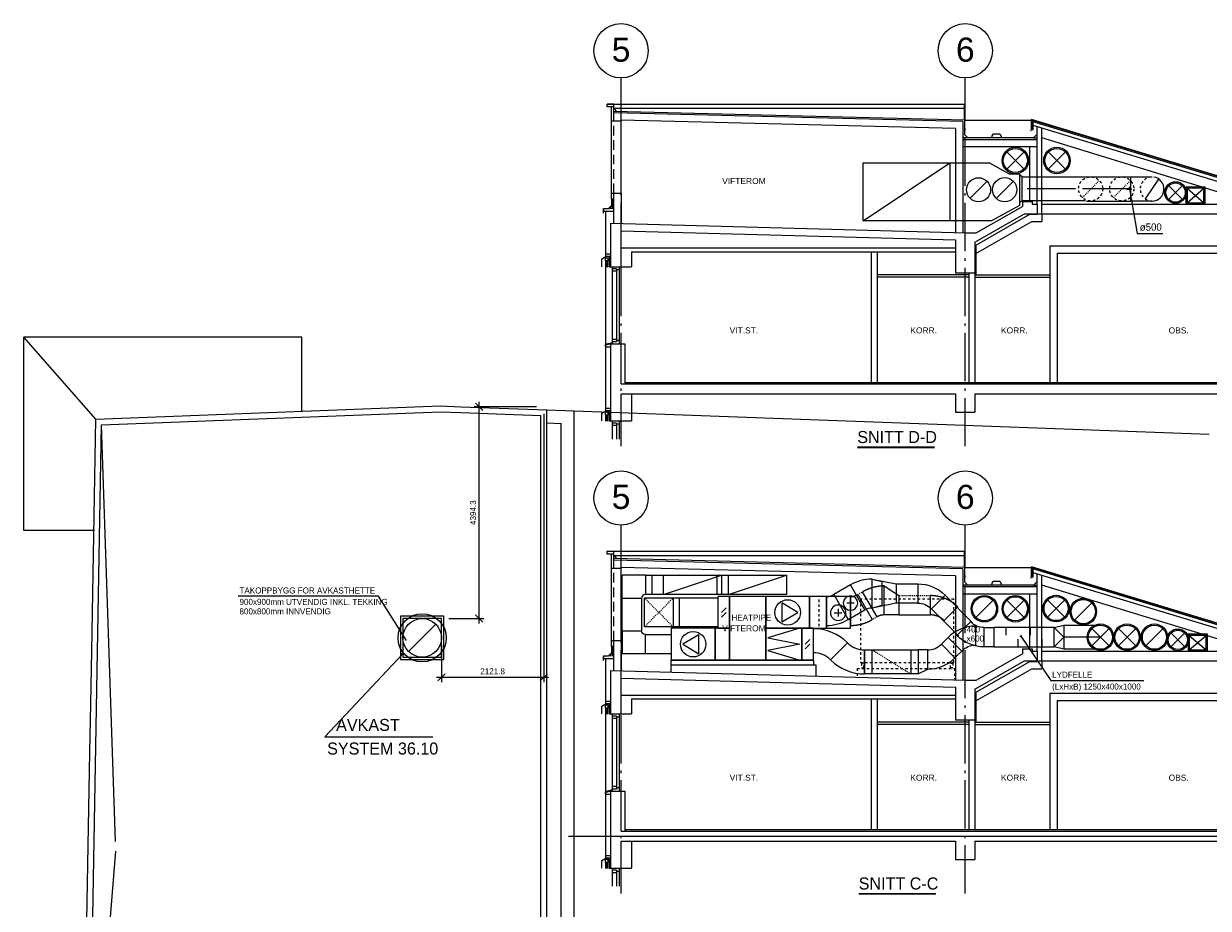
# Model space of a CAD drawing. Header units: millimetres. Extents: x 0 to 83727, y -867 to 61719.
# Tile 15 of 29: x 3819 to 28391, y 40651 to 59001. Entities that reach past the tile are written whole.
import ezdxf
from ezdxf.enums import TextEntityAlignment as Align

# ---------------------------------------------------------------- set-up
doc = ezdxf.new("R2010")
doc.units = ezdxf.units.MM
doc.header["$LTSCALE"] = 50
doc.header["$MEASUREMENT"] = 0
doc.header["$PDMODE"] = 1
for name, pattern in [('2V-CENT', [23, 20, -1.5, 0, -1.5]), ('CENTERLINE', [27, 20, -3, 1, -3]), ('DASHDOT', [1, 0.5, -0.25, 0, -0.25]), ('DASHED', [6, 4, -2]), ('DASHED_1', [2, 1, -1]), ('V-GOMD', [0.8, 0.4, -0.4])]:
    doc.linetypes.add(name, pattern=pattern)
doc.layers.get('0').update_dxf_attribs({"linetype": 'CONTINUOUS'})
doc.layers.get('DEFPOINTS').update_dxf_attribs({"linetype": 'CONTINUOUS'})
for name, color, linetype in [('20606A200D001$0$A12-HEL1', 1, 'CONTINUOUS'), ('20606A200D001$0$A26-HEL1', 1, 'CONTINUOUS'), ('20606A200D001$0$A26-HEL2', 1, 'CONTINUOUS'), ('20606A200D001$0$A26-HEL3', 1, 'CONTINUOUS'), ('A12-CEN1', 7, 'DASHDOT'), ('A12-HEL1', 7, 'CONTINUOUS'), ('A12-HEL2', 7, 'CONTINUOUS'), ('A12-HEL3', 7, 'CONTINUOUS'), ('A12-HEL4', 7, 'CONTINUOUS'), ('A23-HEL1', 7, 'CONTINUOUS'), ('A23-HEL2', 7, 'CONTINUOUS'), ('A23-HEL3', 7, 'CONTINUOUS'), ('A23-STI1', 7, 'DASHED'), ('A24-HEL2', 7, 'CONTINUOUS'), ('A24-HEL3', 7, 'CONTINUOUS'), ('A26-HEL1', 7, 'CONTINUOUS'), ('A26-HEL2', 7, 'CONTINUOUS'), ('A26-HEL3', 7, 'CONTINUOUS'), ('A29-HEL2', 7, 'CONTINUOUS'), ('ATXT-HEL1', 7, 'CONTINUOUS'), ('ATXT-HEL2', 7, 'CONTINUOUS'), ('V003', 7, 'CONTINUOUS'), ('V006', 1, 'CONTINUOUS'), ('V050', 1, 'CONTINUOUS'), ('V051', 1, 'CONTINUOUS'), ('V060-', 3, 'CONTINUOUS'), ('V061-', 1, 'CONTINUOUS')]:
    doc.layers.add(name, color=color, linetype=linetype)
doc.styles.add('FISO', font='fiso')
doc.styles.add('ISO', font='ISO')
doc.styles.get("Standard").update_dxf_attribs({"font": 'arial.ttf'})
doc.dimstyles.new('POINT_1-50MM', dxfattribs={"dimscale": 50, "dimtxt": 2.5, "dimasz": 3, "dimexe": 2, "dimexo": 3, "dimgap": 2, "dimtad": 1, "dimdec": 1, "dimzin": 0, "dimdsep": 46, "dimtxsty": 'Standard', "dimtsz": 1.5, "dimcen": 4, "dimdle": 2, "dimadec": 0, "dimazin": 0, "dimtfac": 1, "dimtdec": 1, "dimtix": 1, "dimtmove": 2, "dimatfit": 3, "dimfxl": 1, "dimtolj": 1, "dimtzin": 0, "dimarcsym": 0})

# ---------------------------------------------------------------- blocks, each defined once
blk = doc.blocks.new('LD_P_A')
for p, q in [((1, 1), (0, 1)), ((0, 1), (0, 0)), ((1, 0), (1, 1)), ((0, 0), (1, 0))]:
    blk.add_line(p, q)
at = {"color": 1}
for p, q in [((0.2, 1), (0.2, 0.6)), ((0.6, 1), (0.6, 0.6)), ((0.4, 0), (0.4, 0.4)), ((0.8, 0), (0.8, 0.4))]:
    blk.add_line(p, q, dxfattribs=at)
blk = doc.blocks.new('C90', base_point=(16233, 22618))
at = {"color": 0, "linetype": 'ByBlock'}
blk.add_circle((16233, 22618), 0.5, dxfattribs=at)
blk = doc.blocks.new('KBOJ45_P', base_point=(16236.061, 22619.837))
at = {"color": 0, "linetype": 'ByBlock'}
for p, q in [((16235.44, 22619.337, 0.686), (16235.44, 22620.337, 0.686)), ((16236.147, 22620.63), (16236.854, 22619.923))]:
    blk.add_line(p, q, dxfattribs=at)
for radius in [1, 2]:
    blk.add_arc((16235.44, 22621.337, 0.686), radius, 270, 315, dxfattribs=at)
blk = doc.blocks.new('2BOJ45_P', base_point=(16236.061, 22619.837))
for p in [(16236.501, 22620.276), (16235.44, 22619.837)]:
    blk.add_point(p)
at = {"color": 0, "linetype": 'ByBlock'}
blk.add_blockref('KBOJ45_P', (16236.061, 22619.837), dxfattribs=at)
at = {"style": 'ISO', "flags": 3}
blk.add_attdef('0', (16236.061, 22619.837), '', height=1, dxfattribs=at)
blk = doc.blocks.new('BR')
at = {"color": 0}
for p, q in [((-0.5, 0.5), (0.5, 0.5)), ((-0.5, -0.5), (-0.5, 0.5)), ((0.5, 0.5), (0.5, -0.5)), ((0.5, -0.5), (-0.5, -0.5))]:
    blk.add_line(p, q, dxfattribs=at)
blk = doc.blocks.new('FLC90', base_point=(0, 5))
at = {"color": 1}
blk.add_line((-0.346, 4.654), (0.346, 5.346), dxfattribs=at)
blk = doc.blocks.new('V407', base_point=(16228, 22591))
at = {"color": 1}
for p, q in [((16228.32, 22591), (16227.82, 22591.3)), ((16227.82, 22591.3), (16227.82, 22590.7)), ((16227.82, 22590.7), (16228.32, 22591))]:
    blk.add_line(p, q, dxfattribs=at)
blk.add_circle((16228, 22591), 0.4, dxfattribs=at)
blk = doc.blocks.new('V400', base_point=(16229, 22597))
for p, q in [((16229, 22598), (16229, 22597)), ((16230, 22598), (16229, 22598)), ((16230, 22597), (16230, 22598)), ((16229, 22597), (16230, 22597))]:
    blk.add_line(p, q)
blk = doc.blocks.new('KRBOJ90_U', base_point=(16239.9, 22615))
at = {"color": 0, "linetype": 'ByBlock'}
for p, q in [((16239.2, 22615.5), (16239.4, 22615.5)), ((16239.2, 22614.5), (16239.2, 22615.5)), ((16239.4, 22615.5), (16240.4, 22615.5)), ((16239.4, 22614.5), (16239.4, 22615.5)), ((16240.4, 22615.5), (16240.4, 22614.5)), ((16239.4, 22614.5), (16239.2, 22614.5)), ((16240.4, 22614.5), (16239.4, 22614.5))]:
    blk.add_line(p, q, dxfattribs=at)
blk.add_point((16239.2, 22615), dxfattribs=at)
blk = doc.blocks.new('2RBOJ90_U', base_point=(16239.9, 22615))
blk.add_point((16239.2, 22615))
at = {"color": 0, "linetype": 'ByBlock'}
blk.add_blockref('KRBOJ90_U', (16239.9, 22615), dxfattribs=at)
at = {"style": 'ISO', "flags": 3}
blk.add_attdef('0', (16239.9, 22615), '', height=1, dxfattribs=at)
blk = doc.blocks.new('KRBOJ90_P', base_point=(16233.5, 22600))
at = {"color": 0, "linetype": 'ByBlock'}
for p, q in [((16232.8, 22599.5), (16232.8, 22600.5)), ((16234, 22600.7), (16233, 22600.7)), ((16234, 22600.7), (16234, 22599.5)), ((16232.8, 22599.5), (16234, 22599.5))]:
    blk.add_line(p, q, dxfattribs=at)
blk.add_arc((16232.8, 22600.7), 0.2, 270, 360, dxfattribs=at)
blk = doc.blocks.new('2RBOJ90_P', base_point=(16233.5, 22600))
for p in [(16233.5, 22600.7), (16232.8, 22600)]:
    blk.add_point(p)
at = {"color": 0, "linetype": 'ByBlock'}
blk.add_blockref('KRBOJ90_P', (16233.5, 22600), dxfattribs=at)
at = {"style": 'ISO', "flags": 3}
blk.add_attdef('0', (16233.5, 22600), '', height=1, dxfattribs=at)
blk = doc.blocks.new('KRBOJ90_N', base_point=(16242.5, 22615))
at = {"color": 0, "linetype": 'ByBlock'}
for p, q in [((16241.8, 22614.5), (16241.8, 22615.5)), ((16241.8, 22615.5), (16242, 22615.5)), ((16242, 22615.5), (16243, 22615.5)), ((16243, 22615.5), (16243, 22614.5)), ((16242, 22614.5), (16241.8, 22614.5)), ((16243, 22614.5), (16242, 22614.5))]:
    blk.add_line(p, q, dxfattribs=at)
at = {"color": 0, "linetype": 'V-GOMD'}
blk.add_line((16242, 22614.5), (16242, 22615.5), dxfattribs=at)
blk = doc.blocks.new('2RBOJ90_N', base_point=(16242.5, 22615))
blk.add_point((16241.8, 22615))
at = {"color": 0, "linetype": 'ByBlock'}
blk.add_blockref('KRBOJ90_N', (16242.5, 22615), dxfattribs=at)
at = {"style": 'ISO', "flags": 3}
blk.add_attdef('0', (16242.5, 22615), '', height=1, dxfattribs=at)
blk = doc.blocks.new('KBOJ30_P', base_point=(16231.268, 22619))
at = {"color": 0, "linetype": 'ByBlock'}
for p, q in [((16231, 22619.5), (16231, 22618.5)), ((16231.25, 22619.567), (16231.75, 22618.701))]:
    blk.add_line(p, q, dxfattribs=at)
for radius in [0.5, 1.5]:
    blk.add_arc((16231, 22620), radius, 270, 300, dxfattribs=at)
blk = doc.blocks.new('2BOJ30_P', base_point=(16231.268, 22619))
for p in [(16231.5, 22619.134), (16231, 22619)]:
    blk.add_point(p)
at = {"color": 0, "linetype": 'ByBlock'}
blk.add_blockref('KBOJ30_P', (16231.268, 22619), dxfattribs=at)
at = {"style": 'ISO', "flags": 3}
blk.add_attdef('0', (16231.268, 22619), '', height=1, dxfattribs=at)
blk = doc.blocks.new('V404', base_point=(16232, 22594))
at = {"color": 1}
blk.add_line((16231.8, 22594), (16232.2, 22594), dxfattribs=at)
blk.add_circle((16232, 22594), 0.4, dxfattribs=at)
blk = doc.blocks.new('V405', base_point=(16234, 22594))
at = {"color": 1}
blk.add_line((16234, 22594.2), (16234, 22593.8), dxfattribs=at)
blk.add_blockref('V404', (16234, 22594), dxfattribs=at)
blk = doc.blocks.new('V403', base_point=(16234, 22597))
at = {"color": 1}
for p, q in [((16233.5, 22597.5), (16234.5, 22597.2)), ((16234.5, 22597.2), (16233.5, 22597)), ((16233.5, 22597), (16234.5, 22596.8)), ((16234.5, 22596.8), (16233.5, 22596.5))]:
    blk.add_line(p, q, dxfattribs=at)
blk = doc.blocks.new('V406', base_point=(16230, 22594))
at = {"color": 1}
for p, q in [((16229.8, 22594), (16230.2, 22594.4)), ((16229.8, 22593.6), (16230.2, 22594))]:
    blk.add_line(p, q, dxfattribs=at)
at = {"color": 1, "const_width": 0.04}
for points in [[(16230, 22594.22, -1), (16230, 22594.18, -1), (16230, 22594.22, -1)], [(16230, 22593.82, -1), (16230, 22593.78, -1), (16230, 22593.82, -1)]]:
    blk.add_lwpolyline(points, format="xyb", dxfattribs=at)
blk = doc.blocks.new('KCDIMF_400X400X200')
at = {"color": 0, "linetype": 'ByBlock'}
for p, q in [((-100, -200), (-100, 200)), ((-100, 200), (100, 200)), ((100, 200), (100, -200)), ((100, -200), (-100, -200))]:
    blk.add_line(p, q, dxfattribs=at)
blk = doc.blocks.new('2CDIMF_400X400X200')
for p in [(-100, 0), (100, 0)]:
    blk.add_point(p)
at = {"color": 0, "linetype": 'ByBlock'}
blk.add_blockref('KCDIMF_400X400X200', (0, 0), dxfattribs=at)
at = {"style": 'FISO', "flags": 3}
blk.add_attdef('0', (0, 0), '', height=1, dxfattribs=at)
blk = doc.blocks.new('KHDIMF_500X400X200')
at = {"color": 0, "linetype": 'ByBlock'}
for p, q in [((-100, -250), (-100, 250)), ((-100, 250), (100, 150)), ((100, 150), (100, -250)), ((100, -250), (-100, -250))]:
    blk.add_line(p, q, dxfattribs=at)
blk = doc.blocks.new('2HDIMF_500X400X200')
for p in [(-100, 0), (100, -50)]:
    blk.add_point(p)
at = {"color": 0, "linetype": 'ByBlock'}
blk.add_blockref('KHDIMF_500X400X200', (0, 0), dxfattribs=at)
at = {"style": 'FISO', "flags": 3}
blk.add_attdef('0', (0, 0), '', height=1, dxfattribs=at)
blk = doc.blocks.new('KHDIMF_600X400X300')
at = {"color": 0, "linetype": 'ByBlock'}
for p, q in [((-150, -300), (-150, 300)), ((-150, 300), (150, 100)), ((150, 100), (150, -300)), ((150, -300), (-150, -300))]:
    blk.add_line(p, q, dxfattribs=at)
blk = doc.blocks.new('2HDIMF_600X400X300')
for p in [(-150, 0), (150, -100)]:
    blk.add_point(p)
at = {"color": 0, "linetype": 'ByBlock'}
blk.add_blockref('KHDIMF_600X400X300', (0, 0), dxfattribs=at)
at = {"style": 'FISO', "flags": 3}
blk.add_attdef('0', (0, 0), '', height=1, dxfattribs=at)
blk = doc.blocks.new('KCDIMF_600X400X500')
at = {"color": 0, "linetype": 'ByBlock'}
for p, q in [((-250, -300), (-250, 300)), ((-250, 300), (250, 200)), ((250, 200), (250, -200)), ((250, -200), (-250, -300))]:
    blk.add_line(p, q, dxfattribs=at)
blk = doc.blocks.new('2CDIMF_600X400X500')
for p in [(-250, 0), (250, 0)]:
    blk.add_point(p)
at = {"color": 0, "linetype": 'ByBlock'}
blk.add_blockref('KCDIMF_600X400X500', (0, 0), dxfattribs=at)
at = {"style": 'FISO', "flags": 3}
blk.add_attdef('0', (0, 0), '', height=1, dxfattribs=at)
blk = doc.blocks.new('KCDIMF_600X500X200')
at = {"color": 0, "linetype": 'ByBlock'}
for p, q in [((-100, -300), (-100, 300)), ((-100, 300), (100, 250)), ((100, 250), (100, -250)), ((100, -250), (-100, -300))]:
    blk.add_line(p, q, dxfattribs=at)
blk = doc.blocks.new('2CDIMF_600X500X200')
for p in [(-100, 0), (100, 0)]:
    blk.add_point(p)
at = {"color": 0, "linetype": 'ByBlock'}
blk.add_blockref('KCDIMF_600X500X200', (0, 0), dxfattribs=at)
at = {"style": 'FISO', "flags": 3}
blk.add_attdef('0', (0, 0), '', height=1, dxfattribs=at)
blk = doc.blocks.new('KCODIMF_500X400X200')
at = {"color": 0, "linetype": 'ByBlock'}
for p, q in [((-100, -250), (-100, 250)), ((-100, 250), (100, 200)), ((100, 200), (100, -200)), ((100, -200), (-100, -250))]:
    blk.add_line(p, q, dxfattribs=at)
at = {"color": 1, "linetype": 'Continuous'}
for q in [(100, 200), (100, -200)]:
    blk.add_line((-100, 0), q, dxfattribs=at)
blk = doc.blocks.new('2CODIMF_500X400X200')
for p in [(-100, 0), (100, 0)]:
    blk.add_point(p)
at = {"color": 0, "linetype": 'ByBlock'}
blk.add_blockref('KCODIMF_500X400X200', (0, 0), dxfattribs=at)
at = {"style": 'FISO', "flags": 3}
blk.add_attdef('0', (0, 0), '', height=1, dxfattribs=at)
blk = doc.blocks.new('FASADE-KLEDNING')
at = {"layer": 'A23-HEL1'}
for p, q in [((100, 1589), (100, 3200)), ((-30, 1624), (115, 1585)), ((115, 1585), (115, 1542)), ((53, 180), (113, 180)), ((53, 120), (53, 180)), ((53, 120), (113, 120)), ((53, 100), (113, 100)), ((53, 80), (113, 80)), ((53, 60), (113, 60)), ((53, 40), (113, 40)), ((53, 20), (113, 20)), ((53, 0), (113, 0)), ((113, 180), (113, 120))]:
    blk.add_line(p, q, dxfattribs=at)
at = {"layer": 'A23-HEL2'}
for p, q in [((0, 1600), (100, 1573)), ((100, 1538), (0, 1538)), ((100, 210), (100, 1573)), ((0, 260), (100, 260)), ((0, 210), (100, 210)), ((35, 0), (0, 0)), ((35, 210), (35, 0))]:
    blk.add_line(p, q, dxfattribs=at)
at = {"layer": 'A23-HEL3'}
for p, q in [((185, 160), (100, 210)), ((185, 0), (185, 160))]:
    blk.add_line(p, q, dxfattribs=at)
blk = doc.blocks.new('SN-BLBMC')
at = {"layer": 'A12-CEN1', "linetype": 'CENTERLINE'}
for p, q in [((1659, 652), (1659, 8293)), ((8799, 652), (8799, 8293)), ((16329, 652), (16329, 8293))]:
    blk.add_line(p, q, dxfattribs=at)
at = {"layer": 'A12-HEL1'}
for p, q in [((10389, 5677), (14694, 5677)), ((10389, 5477), (14694, 5477)), ((1474, 4377), (1474, 2777)), ((1564, 4334), (1474, 4334)), ((1564, 4284), (1474, 4284)), ((1564, 4334), (1564, 2820)), ((1619, 4311), (1564, 4311)), ((1619, 4377), (1619, 2777)), ((15974, 3882), (15974, 2797)), ((16041, 3815), (15974, 3815)), ((15974, 3765), (16041, 3765)), ((16041, 3815), (16041, 2797)), ((16326, 3577), (16326, 2797)), ((16326, 3527), (16394, 3527)), ((16394, 3577), (16394, 2797)), ((16429, 3577), (16429, 2797)), ((1564, 2870), (1474, 2870)), ((1564, 2820), (1474, 2820)), ((1619, 2843), (1564, 2843)), ((15974, 2847), (16041, 2847)), ((16326, 2847), (16394, 2847)), ((1474, 1177), (1474, 802)), ((1564, 1134), (1474, 1134)), ((1564, 1084), (1474, 1084)), ((1564, 1134), (1564, 802)), ((1619, 1111), (1564, 1111)), ((1619, 1177), (1619, 802)), ((15839, 1227), (15839, 802)), ((16254, 1227), (16254, 802)), ((16254, 1161), (16286, 1161)), ((16286, 1184), (16286, 802)), ((16286, 1184), (16354, 1184)), ((16286, 1134), (16354, 1134)), ((16354, 1227), (16354, 802))]:
    blk.add_line(p, q, dxfattribs=at)
for centre in [(1659, 8856), (8799, 8856), (16329, 8856)]:
    blk.add_circle(centre, 563, dxfattribs=at)
at = {"layer": 'A12-HEL2'}
for p, q in [((15946, 2777), (15946, 2797)), ((16329, 2797), (15946, 2797)), ((16329, 2777), (15946, 2777)), ((1734, 1977), (15974, 1977))]:
    blk.add_line(p, q, dxfattribs=at)
at = {"layer": 'A12-HEL3'}
for p, q in [((8999, 4812), (10136, 5464)), ((10136, 5464), (10289, 5464)), ((14832, 5464), (14689, 5464)), ((15974, 4809), (14832, 5464)), ((1659, 4766), (8599, 4766)), ((1874, 4689), (8599, 4689)), ((1874, 4689), (1874, 4377)), ((15974, 4809), (15974, 3882)), ((1659, 4377), (1874, 4377)), ((16114, 3742), (15974, 3882)), ((1659, 2777), (1734, 2777)), ((1734, 2777), (1734, 1947)), ((15974, 2777), (15974, 1947)), ((1874, 1737), (1874, 1177)), ((1874, 1737), (1874, 1177)), ((15839, 1227), (15839, 1737)), ((1659, 1177), (1874, 1177))]:
    blk.add_line(p, q, dxfattribs=at)
at = {"layer": 'A12-HEL4'}
for p, q in [((9984, 5727), (9984, 5627)), ((9984, 5727), (10189, 5727)), ((10189, 5727), (10189, 5677)), ((10189, 5677), (10289, 5677)), ((10289, 5677), (10289, 5464)), ((14689, 5677), (14689, 5464)), ((14784, 5677), (14689, 5677)), ((14784, 5727), (14784, 5677)), ((14984, 5727), (14784, 5727)), ((14984, 5727), (14984, 5627)), ((8999, 4889), (10024, 5477)), ((9025, 5077), (9984, 5627)), ((10024, 5477), (10289, 5477)), ((14944, 5477), (14689, 5477)), ((16114, 4806), (14944, 5477)), ((15942, 5077), (14984, 5627)), ((1444, 5277), (8819, 5077)), ((1444, 4377), (1444, 5277)), ((16149, 5077), (16229, 5277)), ((16329, 5277), (16229, 5277)), ((16229, 5277), (16329, 5277)), ((16329, 5277), (16329, 3577)), ((1659, 5121), (8599, 4933)), ((1659, 4377), (1659, 5121)), ((8599, 4933), (8599, 4252)), ((8819, 5077), (9025, 5077)), ((16149, 5077), (15942, 5077)), ((8999, 4889), (8999, 4252)), ((16114, 4806), (16114, 3742)), ((1444, 4377), (1659, 4377)), ((8599, 4252), (8999, 4252)), ((16279, 3577), (16114, 3742)), ((16279, 3577), (16329, 3577)), ((1444, 1177), (1444, 2777)), ((1444, 2777), (1659, 2777)), ((1659, 1947), (1659, 2777)), ((16114, 2777), (16114, 1947)), ((16329, 2797), (16329, 1227)), ((1659, 1947), (16114, 1947)), ((1659, 1737), (8599, 1737)), ((1659, 1177), (1659, 1737)), ((8599, 1737), (8599, 1357)), ((8999, 1737), (16114, 1737)), ((8999, 1737), (8999, 1357)), ((16114, 1737), (16114, 1227)), ((8599, 1357), (8999, 1357)), ((1444, 1177), (1659, 1177)), ((15839, 1227), (16329, 1227))]:
    blk.add_line(p, q, dxfattribs=at)
at = {"layer": 'A23-HEL1'}
for p, q in [((1659, 5901), (1659, 7401)), ((1391, 4557), (1331, 4557)), ((1331, 4557), (1331, 4497)), ((1391, 4497), (1331, 4497)), ((1391, 4477), (1331, 4477)), ((1391, 4457), (1331, 4457)), ((1391, 4437), (1331, 4437)), ((1391, 4497), (1391, 4557)), ((1391, 4417), (1331, 4417)), ((1391, 4397), (1331, 4397)), ((1391, 4377), (1331, 4377)), ((16429, 1227), (16429, 802))]:
    blk.add_line(p, q, dxfattribs=at)
at = {"layer": 'A23-HEL2'}
for p, q in [((1459, 5776), (1459, 7693)), ((1459, 7401), (1659, 7401)), ((1509, 7401), (1509, 7571)), ((1459, 5901), (1659, 5901)), ((1509, 5276), (1509, 5901)), ((1479, 5582), (1479, 5776)), ((1344, 4587), (1344, 5519)), ((1444, 4637), (1344, 4637)), ((1444, 4587), (1344, 4587)), ((1409, 4587), (1409, 4377)), ((1409, 4377), (1444, 4377))]:
    blk.add_line(p, q, dxfattribs=at)
at = {"layer": 'A23-HEL3'}
for p, q in [((16429, 3577), (16429, 5277)), ((1259, 4537), (1344, 4587)), ((1259, 4377), (1259, 4537)), ((16429, 3577), (16329, 3577)), ((16329, 2797), (16429, 2797)), ((16429, 1227), (16429, 2797)), ((16329, 1227), (16429, 1227))]:
    blk.add_line(p, q, dxfattribs=at)
at = {"layer": 'A23-STI1'}
blk.add_line((1509, 5901), (1509, 7401), dxfattribs=at)
at = {"layer": 'A24-HEL2'}
for p, q in [((10389, 5477), (10389, 5314)), ((9019, 4651), (10176, 5314)), ((10176, 5314), (10389, 5314)), ((6845, 4689), (6845, 1977)), ((6970, 4689), (6970, 1977)), ((9019, 4824), (9019, 4209)), ((10555, 4809), (10555, 1977)), ((10555, 4809), (15974, 4809)), ((10705, 4659), (10705, 1977)), ((10705, 4659), (15823, 4659)), ((15823, 4659), (15823, 1747))]:
    blk.add_line(p, q, dxfattribs=at)
at = {"layer": 'A24-HEL3'}
for p, q in [((10289, 5677), (10289, 7281)), ((10389, 5477), (10389, 7251)), ((10139, 5727), (10139, 6868)), ((10289, 5477), (10389, 5477)), ((8874, 4252), (8874, 1977)), ((8999, 4252), (8999, 1977))]:
    blk.add_line(p, q, dxfattribs=at)
at = {"layer": 'A26-HEL1'}
for p, q in [((1369, 7751), (8779, 7751)), ((1509, 7663), (8779, 7663)), ((8779, 7418), (8779, 7751)), ((8779, 7418), (10180, 7418)), ((15149, 5921), (10170, 7432)), ((10170, 7215), (10170, 7432)), ((10170, 7215), (10149, 7194)), ((8852, 7048), (8749, 7048)), ((10213, 7048), (10289, 7048)), ((15149, 5921), (15108, 5787)), ((1398, 5584), (1468, 5654)), ((1468, 5654), (1468, 5789)), ((14789, 5727), (14694, 5677)), ((14694, 5727), (14789, 5677)), ((15108, 5787), (15129, 5766)), ((1294, 5489), (1294, 5584)), ((1294, 5584), (1398, 5584)), ((1410, 5580), (1479, 5649))]:
    blk.add_line(p, q, dxfattribs=at)
at = {"layer": 'A26-HEL2'}
for p, q in [((1509, 7748), (1369, 7751)), ((1369, 7693), (1369, 7751)), ((1509, 7693), (1369, 7693)), ((1509, 7571), (1509, 7748)), ((1572, 7599), (1509, 7663)), ((8749, 7389), (1509, 7570)), ((8749, 7389), (8749, 5084)), ((15136, 5914), (10180, 7418)), ((10180, 7392), (10180, 7418)), ((15129, 5890), (10180, 7392)), ((10180, 7215), (10180, 7392)), ((10210, 7215), (10210, 7383)), ((9487, 7128), (9407, 7128)), ((10210, 7215), (10180, 7215)), ((9347, 7048), (9347, 7068)), ((9547, 7048), (9547, 7068)), ((15129, 5890), (15136, 5914)), ((1509, 5776), (1459, 5776)), ((14694, 5677), (14694, 5727)), ((14789, 5727), (14694, 5727)), ((15084, 5806), (15089, 5824)), ((15102, 5801), (15084, 5806)), ((15129, 5890), (15102, 5801)), ((1509, 5582), (1304, 5577)), ((1304, 5519), (1304, 5577)), ((1509, 5519), (1304, 5519)), ((15896, 5177), (15896, 5197)), ((15956, 5257), (16036, 5257)), ((16096, 5177), (16096, 5197))]:
    blk.add_line(p, q, dxfattribs=at)
for centre, start, end in [((9407, 7068), 90, 180), ((9487, 7068), 0, 90), ((15956, 5197), 90, 180), ((16036, 5197), 0, 90)]:
    blk.add_arc(centre, 60, start, end, dxfattribs=at)
at = {"layer": 'A26-HEL3'}
for p, q in [((8779, 7418), (1509, 7600)), ((8599, 7242), (1659, 7416)), ((1659, 7416), (1659, 7401)), ((8779, 7418), (8779, 7121)), ((8599, 7242), (8599, 5084)), ((15089, 5824), (10210, 7305)), ((8749, 7018), (10289, 7018)), ((8852, 7048), (8779, 7121)), ((10213, 7048), (8852, 7048)), ((10213, 7048), (10289, 7124)), ((14694, 5727), (10389, 7048)), ((8749, 6868), (10289, 6868)), ((1659, 5901), (1659, 5272)), ((14984, 5727), (14984, 5855)), ((15846, 5268), (14984, 5748)), ((15089, 5824), (15110, 5896)), ((15846, 5177), (15846, 5268)), ((16146, 5177), (15846, 5177)), ((16206, 5329), (16146, 5177)), ((16206, 5329), (16469, 5335)), ((16229, 5277), (16250, 5330)), ((16329, 5277), (16469, 5277)), ((16469, 5277), (16469, 5335))]:
    blk.add_line(p, q, dxfattribs=at)
at = {"layer": 'A29-HEL2'}
for p, q in [((8874, 4209), (6970, 4209)), ((8999, 4209), (10555, 4209)), ((8874, 4159), (6970, 4159)), ((8999, 4159), (10555, 4159))]:
    blk.add_line(p, q, dxfattribs=at)
at = {"layer": 'A23-HEL1', "xscale": -1}
blk.add_blockref('FASADE-KLEDNING', (1444, 1177), dxfattribs=at)
at = {"layer": 'ATXT-HEL1', "color": 7}
for s, p in [('VIFTEROM', (4207, 6091)), ('VIT.ST.', (4207, 2993)), ('KORR.', (7935, 2993)), ('KORR.', (9816, 2993)), ('OBS.', (13225, 2993))]:
    blk.add_text(s, height=125, dxfattribs=at).set_placement(p, align=Align.CENTER)
at = {"layer": 'ATXT-HEL2'}
for s, p in [('5', (1659, 8630)), ('6', (8799, 8630)), ('7', (16329, 8630))]:
    blk.add_text(s, height=500, dxfattribs=at).set_placement(p, align=Align.CENTER)
blk = doc.blocks.new('*D154')
at = {"color": 0, "linetype": 'ByBlock', "transparency": 16777216}
for p, q in [((14607, 50905), (14607, 45342)), ((12485, 46111), (12485, 45342)), ((12410, 45367), (12560, 45517)), ((14532, 45367), (14682, 45517)), ((14707, 45442), (12385, 45442))]:
    blk.add_line(p, q, dxfattribs=at)
at = {"layer": 'DEFPOINTS', "color": 0, "linetype": 'ByBlock', "transparency": 16777216}
for p in [(14607, 51055), (12485, 46261), (12485, 45442)]:
    blk.add_point(p, dxfattribs=at)
at = {"color": 0, "linetype": 'ByBlock', "transparency": 16777216, "style": 'FISO'}
blk.add_text('2121.8', height=125, dxfattribs=at).set_placement((13546, 45567), align=Align.MIDDLE_CENTER)
blk = doc.blocks.new('*D155')
at = {"color": 0, "linetype": 'ByBlock', "transparency": 16777216}
for p, q in [((13340, 50980), (13190, 51130)), ((13265, 46561), (13265, 51155)), ((14457, 51055), (13165, 51055)), ((13340, 46586), (13190, 46736)), ((12635, 46661), (13365, 46661))]:
    blk.add_line(p, q, dxfattribs=at)
at = {"layer": 'DEFPOINTS', "color": 0, "linetype": 'ByBlock', "transparency": 16777216}
for p in [(13265, 51055), (14607, 51055), (12485, 46661)]:
    blk.add_point(p, dxfattribs=at)
at = {"color": 0, "linetype": 'ByBlock', "transparency": 16777216, "style": 'FISO'}
blk.add_text('4394.3', height=125, rotation=90, dxfattribs=at).set_placement((13140, 48858), align=Align.MIDDLE_CENTER)
blk = doc.blocks.new('TLC90', base_point=(0, 4))
at = {"color": 1}
for p, q in [((-0.346, 4.346), (0.346, 3.654)), ((-0.346, 3.654), (0.346, 4.346))]:
    blk.add_line(p, q, dxfattribs=at)
blk = doc.blocks.new('20606A200D001')
at = {"layer": '20606A200D001$0$A12-HEL1', "color": 7, "linetype": 'Continuous', "lineweight": 0}
for points in [[(23525, 52564), (17755, 52564)], [(19251, 50860), (17755, 52564)], [(17755, 48554), (17755, 52564)], [(23525, 51025), (23525, 52564)], [(29176, 51034), (42346, 50554)], [(19225, 48554), (17755, 48554)], [(60417, 42204), (29055, 42204)]]:
    blk.add_lwpolyline(points, dxfattribs=at)
at = {"layer": '20606A200D001$0$A26-HEL1', "color": 7, "linetype": 'Continuous', "lineweight": 0}
for points in [[(19661, 42104), (19371, 50743)], [(19657, 41904), (19086, 34804)]]:
    blk.add_lwpolyline(points, dxfattribs=at)
at = {"layer": '20606A200D001$0$A26-HEL2', "color": 7, "linetype": 'Continuous', "lineweight": 0}
for points in [[(28607, 51055), (29176, 51034)], [(29176, 21334), (29176, 51034)], [(28607, 50784), (28905, 50773)], [(28905, 21334), (28905, 50773)]]:
    blk.add_lwpolyline(points, dxfattribs=at)
blk.add_arc((19665, 42004), 100, 0, 0, dxfattribs=at)
at = {"layer": '20606A200D001$0$A26-HEL3', "color": 7, "linetype": 'Continuous', "lineweight": 0}
for points in [[(19251, 50860), (26399, 51136), (26821, 51120), (28607, 51055)], [(19371, 50743), (26399, 51014), (26821, 50999), (28485, 50938)], [(28485, 21334), (28485, 50938)], [(28607, 21334), (28607, 51055)], [(19370, 20954), (18913, 31924), (19128, 43954), (19146, 44954), (19165, 46054), (19187, 47254), (19251, 50860)], [(19486, 21075), (19034, 31925), (19371, 50743)]]:
    blk.add_lwpolyline(points, dxfattribs=at)

msp = doc.modelspace()

# ---------------------------------------------------------------- linework, layer by layer
at = {"layer": 'V003'}
for p, q in [((11178.97, 47122.69), (8268.25, 47122.69)), ((11761.91, 46206), (11178.97, 47122.69))]:
    msp.add_line(p, q, dxfattribs=at)
at = {"layer": 'V003', "color": 7, "const_width": 35}
for points in [[(21109.7, 50213.07), (22716.15, 50213.07)], [(21138.99, 40951.84), (22745.44, 40951.84)]]:
    msp.add_lwpolyline(points, dxfattribs=at)
at = {"layer": 'V003'}
for points in [[(11634.81, 45810.9), (12534.81, 45810.9), (12534.81, 46710.9), (11634.81, 46710.9)], [(11684.81, 45860.9), (12484.81, 45860.9), (12484.81, 46660.9), (11684.81, 46660.9)]]:
    msp.add_lwpolyline(points, close=True, dxfattribs=at)
at = {"layer": 'V050', "linetype": 'DASHED_1'}
for p, q in [((20314.41, 47053.12), (20314.41, 46503.95)), ((21105.39, 45624.4), (23128.05, 45624.4)), ((21105.39, 45624.4), (21105.39, 45453.15)), ((23128.05, 45624.4), (23128.05, 45402.06))]:
    msp.add_line(p, q, dxfattribs=at)
at = {"layer": 'V050'}
for p, q in [((17243.41, 45698.62), (20251.37, 45698.62)), ((17243.41, 45698.62), (17243.41, 45551.09)), ((20251.37, 45698.62), (20251.37, 45461.15))]:
    msp.add_line(p, q, dxfattribs=at)
at = {"layer": 'V050', "linetype": 'DASHED_1'}
for points in [[(21173.24, 45750.64), (23113.24, 45750.64), (23113.24, 47060.64), (21173.24, 47060.64)], [(21194.94, 45636.8), (21244.94, 45636.8), (21244.94, 45736.8), (21194.94, 45736.8)], [(23090.83, 45636.8), (23040.83, 45636.8), (23040.83, 45736.8), (23090.83, 45736.8)]]:
    msp.add_lwpolyline(points, close=True, dxfattribs=at)
at = {"layer": 'V050'}
msp.add_lwpolyline([(17243.41, 45698.62), (20206.04, 45698.62), (20206.04, 45798.62), (17243.41, 45798.62)], close=True, dxfattribs=at)
at = {"layer": 'V060-', "color": 1}
msp.add_line((21229.64, 54911.28), (23029.64, 56111.28), dxfattribs=at)
at = {"layer": 'V060-'}
for p, q in [((23029.64, 56111.28), (23842.26, 56111.28)), ((24266.51, 55881.3), (23842.26, 56111.28)), ((24475.22, 55881.3), (24266.51, 55881.3)), ((24475.22, 55881.3), (24475.22, 55231.21)), ((24527.3, 55823.73), (24475.22, 55865.57)), ((24527.3, 55323.73), (24527.3, 55823.73)), ((25830.2, 55822.77), (26775.28, 55822.77)), ((26783.07, 55320.81), (26783.06, 55820.81)), ((24527.3, 55323.73), (24475.22, 55285.79)), ((25865.23, 55320.81), (26783.07, 55320.81)), ((24475.22, 55231.21), (23893.15, 54910.78)), ((23893.15, 54910.78), (23029.08, 54910.78))]:
    msp.add_line(p, q, dxfattribs=at)
at = {"layer": 'V060-', "linetype": 'Continuous'}
for p, q in [((24527.3, 55823.73), (25844.29, 55823.73)), ((26783.06, 55820.81), (27228.8, 55820.81)), ((25844.29, 55323.73), (24527.3, 55323.73)), ((27228.81, 55320.81), (26783.07, 55320.81)), ((16715.99, 47561.31), (16853.29, 47561.31)), ((21915.63, 47379.39), (22364.31, 47381.55, -617.23)), ((16236.03, 46407.66), (16236.03, 47082.28)), ((16636.03, 47082.28), (16636.03, 46407.66)), ((16853.29, 47161.31), (16715.99, 47161.31)), ((17414.68, 47088.62), (18220.18, 47088.62)), ((22366.23, 46981.55, -617.23), (21917.55, 46979.4)), ((23496.22, 46582.44, -891.81), (22930.8, 47147.39, -891.81)), ((22648.27, 46864.23, -891.81), (23213.69, 46299.28, -891.81)), ((18220.18, 46488.62), (17414.68, 46488.62)), ((25393.87, 46523.55, -217.23), (26150.79, 46523.55, -217.23)), ((16715.99, 46328.62), (17250.18, 46328.62)), ((22853.8, 46129.09, 68.65), (23030.31, 46305.13, 68.65)), ((22220.84, 46011.78, 343.23), (22370.8, 46011.78, 343.23)), ((23312.84, 46021.97, 68.65), (23136.33, 45845.93, 68.65)), ((26150.79, 46023.55, -217.23), (25393.87, 46023.55, -217.23)), ((17250.18, 45928.62), (16715.99, 45928.62)), ((22370.8, 45511.78, 343.23), (22220.84, 45511.78, 343.23))]:
    msp.add_line(p, q, dxfattribs=at)
at = {"layer": 'V060-', "color": 1, "linetype": '2V-CENT'}
for p, q in [((26783.06, 55573.73), (24527.3, 55573.73)), ((26150.79, 46273.55, -217.23), (25393.87, 46273.55, -217.23))]:
    msp.add_line(p, q, dxfattribs=at)
at = {"layer": 'V060-', "color": 1, "linetype": 'V-GOMD'}
for p, q in [((25777.06, 55392.88), (26123.21, 55739.03)), ((26421.83, 55392.88), (26767.98, 55739.03)), ((21120.18, 47158.82), (21219.77, 47216.32)), ((16694.22, 46488.49), (17294.22, 47088.49)), ((17294.22, 46488.49), (16694.22, 47088.49)), ((21969.77, 47136.89), (22628.27, 47136.89)), ((21420.84, 46011.78, 343.23), (22220.84, 45511.78, 343.23))]:
    msp.add_line(p, q, dxfattribs=at)
at = {"layer": 'V060-', "color": 1, "linetype": 'Continuous'}
for p, q in [((27950.39, 55286.58), (28300.39, 55586.58)), ((27950.39, 55586.58), (28300.12, 55286.58)), ((17092.49, 47160.67), (18292.49, 47560.67)), ((18441.21, 47160.67), (19641.21, 47560.67)), ((21969.77, 46736.89), (22628.27, 46736.89)), ((27996.42, 46309.17), (28346.16, 46009.17)), ((27996.42, 46009.17), (28346.42, 46309.17))]:
    msp.add_line(p, q, dxfattribs=at)
at = {"layer": 'V060-', "linetype": 'V-GOMD'}
msp.add_line((21519.77, 46696.7), (21420.18, 46639.2), dxfattribs=at)
at = {"layer": 'V060-'}
for points in [[(27925.39, 55261.58), (28325.39, 55261.58), (28325.39, 55611.58), (27925.39, 55611.58)], [(27950.39, 55286.58), (28300.39, 55286.58), (28300.39, 55586.58), (27950.39, 55586.58)], [(27971.42, 45984.17), (28371.42, 45984.17), (28371.42, 46334.17), (27971.42, 46334.17)], [(27996.42, 46009.17), (28346.42, 46009.17), (28346.42, 46309.17), (27996.42, 46309.17)]]:
    msp.add_lwpolyline(points, close=True, dxfattribs=at)
for centre, radius in [((24389.19, 56162.68), 275), ((25251.83, 56162.68), 275), ((27711.77, 55496.84), 225), ((23745.59, 46865.69), 275), ((24389.19, 46864.8), 275), ((25233.21, 46868.05), 275), ((25798.24, 46804.63), 275), ((12084.81, 46260.9), 500), ((26151.59, 46273.55), 275), ((26704.81, 46273.55), 275), ((27272.94, 46273.55), 275), ((27757.81, 46219.43), 225)]:
    msp.add_circle(centre, radius, dxfattribs=at)
at = {"layer": 'V060-', "linetype": 'DASHED_1'}
for centre in [(25950.32, 55573.67), (26595.09, 55573.67)]:
    msp.add_circle(centre, 250, dxfattribs=at)
msp.add_arc((27228.56, 55572.12), 250, 95.665311, 267.884922, dxfattribs=at)
at = {"layer": 'V060-', "linetype": 'Continuous'}
msp.add_arc((27221.31, 55571.62), 250, 271.68141, 441.064157, dxfattribs=at)
at = {"layer": 'V061-'}
for p, q in [((26801.55, 55568.22), (26702.31, 55555.91)), ((26751.93, 55618.98), (26918.63, 54646.18)), ((26918.63, 54646.18), (27447.01, 54646.18)), ((24511.85, 46316.2), (24488.43, 46272.03)), ((24500.14, 46294.12), (25126.36, 45373.4)), ((11680.7, 45926.64), (10064.29, 44210.07)), ((11729.37, 45915.15), (11632.04, 45938.12)), ((25126.36, 45373.4), (27050.55, 45373.4)), ((10064.29, 44210.07), (12306.23, 44210.07))]:
    msp.add_line(p, q, dxfattribs=at)

# ---------------------------------------------------------------- block references
at = {"layer": 'V003'}
for p in [(14551.34, 49582.68), (14551.34, 40305.28)]:
    msp.add_blockref('SN-BLBMC', p, dxfattribs=at)
at = {"layer": 'V050'}
for name, p, xscale, yscale, zscale, rotation in [('V400', (20920.18, 46639.2), 400, 600, 400, 30.00000000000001), ('V400', (18460.18, 47118.62), 240, 660, 240, 180), ('V405', (20712.83, 46781.69), -400, 400, 400, 90.002759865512), ('V404', (20969.35, 46982.43), -375, 375, 375, 0.01275986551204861), ('V406', (18340.18, 46788.62), 240, 240, 240, 180), ('V400', (18160.18, 46458.62), 910, 660, 910, 180), ('V400', (18460.18, 46458.62), 300, 660, 300, 180), ('V407', (17705.18, 46128.62), 660, 660, 660, 180)]:
    msp.add_blockref(name, p, dxfattribs=dict(at, xscale=xscale, yscale=yscale, zscale=zscale, rotation=rotation))
for name, p, xscale, yscale, zscale in [('V400', (18460.18, 45798.62), 750, 1320, 750), ('V400', (19210.18, 46458.62), 910, 660, 910), ('V407', (19665.18, 46788.62), 660, 660, 660), ('V400', (20120.18, 46458.62), 350, 660, 350), ('V400', (20470.18, 46458.62), 500, 660, 500), ('V400', (19210.18, 45798.62), 750, 660, 750), ('V403', (19585.18, 46128.62), -660, 660, 660), ('V400', (19960.18, 45798.62), 240, 660, 240), ('LD_P_A', (23943.87, 46073.55, -217.23), 1250, 400, 1250), ('V406', (20080.18, 46128.62), 240, 240, 240)]:
    msp.add_blockref(name, p, dxfattribs=dict(at, xscale=xscale, yscale=yscale, zscale=zscale))
at = {"layer": 'V060-'}
for name, p, xscale, yscale, zscale in [('C90', (24389.19, 56162.68), 500, 500, 500), ('TLC90', (24389.19, 56162.68), 500, 500, 500), ('C90', (25251.83, 56162.68), 500, 500, 500), ('TLC90', (25251.83, 56162.68), 500, 500, 500), ('BR', (22129.64, 55511.28), 1800, 1200, 1800), ('C90', (23624.88, 55555.3), 500, 500, 500), ('C90', (24167.32, 55557.48), 500, 500, 500), ('FLC90', (23624.88, 55555.3), 500, 500, 500), ('FLC90', (24167.32, 55557.48), 500, 500, 500), ('C90', (27711.77, 55496.84), 400, 400, 400), ('TLC90', (27711.77, 55496.84), 400, 400, 400), ('C90', (23745.59, 46865.69), 500, 500, 500), ('FLC90', (23745.59, 46865.69), 500, 500, 500), ('C90', (24389.19, 46864.8), 500, 500, 500), ('TLC90', (24389.19, 46864.8), 500, 500, 500), ('C90', (25233.21, 46868.05), 500, 500, 500), ('TLC90', (25233.21, 46868.05), 500, 500, 500), ('C90', (25798.24, 46804.63), 500, 500, 500), ('FLC90', (25798.24, 46804.63), 500, 500, 500), ('C90', (12084.81, 46260.9), 800, 800, 800), ('FLC90', (12084.81, 46260.9), 800, 800, 800), ('C90', (26151.59, 46273.55), 500, 500, 500), ('TLC90', (26151.59, 46273.55), 500, 500, 500), ('C90', (26704.81, 46273.55), 500, 500, 500), ('TLC90', (26704.81, 46273.55), 500, 500, 500), ('C90', (27272.94, 46273.55), 500, 500, 500), ('FLC90', (27272.94, 46273.55), 500, 500, 500), ('C90', (27757.81, 46219.43), 400, 400, 400), ('TLC90', (27757.81, 46219.43), 400, 400, 400)]:
    msp.add_blockref(name, p, dxfattribs=dict(at, xscale=xscale, yscale=yscale, zscale=zscale))
at = {"layer": 'V060-', "xscale": 500, "yscale": 500, "zscale": 500, "rotation": 10.67}
msp.add_blockref('FLC90', (27228.81, 55570.81), dxfattribs=at)
at = {"layer": 'V060-'}
msp.add_blockref('20606A200D001', (-13935.71, -65), dxfattribs=at)
at = {"layer": 'V060-', "linetype": 'Continuous'}
for name, p, xscale, yscale, zscale, rotation in [('2RBOJ90_P', (16435.99, 47361.31), 400, 400, 400, 180), ('2BOJ30_P', (21255.82, 47179.39), 600, 600, 600, 180), ('2BOJ45_P', (22613.8, 47181.55, -891.81), -400, 400, 400, 180), ('2RBOJ90_N', (16994.22, 46788.49), 600, 600, 600, 180), ('2BOJ45_P', (20510.84, 46201.11), 500.0000000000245, 500.0000000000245, 500.0000000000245, 135), ('2BOJ45_P', (23311.96, 46303.93, 68.65), 400.0000000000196, 400.0000000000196, 400.0000000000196, 180), ('2BOJ45_P', (20950.18, 45761.78), 500, 500, 500, 315)]:
    msp.add_blockref(name, p, dxfattribs=dict(at, xscale=xscale, yscale=yscale, zscale=zscale, rotation=rotation))
for name, p, xscale, yscale, zscale in [('2RBOJ90_U', (17692.49, 47360.67), 1200, 400, 1200), ('2RBOJ90_U', (19041.21, 47360.67), 1200, 400, 1200), ('2BOJ30_P', (20630.95, 46818.62), 600, 600, 600), ('2BOJ45_P', (23495.34, 46273.55, -891.81), -400.0000000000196, 400.0000000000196, 400.0000000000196), ('2RBOJ90_P', (16435.99, 46128.62), -400, 400, 400), ('2RBOJ90_N', (21820.84, 45761.78, 343.23), 800, 500, 800), ('2BOJ45_P', (22819.33, 45811.78, 68.65), 400, 400, 400)]:
    msp.add_blockref(name, p, dxfattribs=dict(at, xscale=xscale, yscale=yscale, zscale=zscale))
for name, p in [('2CDIMF_600X400X500', (21666.59, 47179.39)), ('2CDIMF_600X500X200', (21516.59, 47179.39)), ('2CDIMF_400X400X200', (23843.87, 46273.55, -617.23))]:
    msp.add_blockref(name, p, dxfattribs=at)
at = {"layer": 'V060-', "color": 1, "linetype": 'V-GOMD'}
for name, p, xscale, yscale, zscale, rotation in [('2BOJ30_P', (21509, 47036.89), 600, 600, 600, 180), ('2BOJ45_P', (22876.3, 46936.89), 400, 400, 400, 135)]:
    msp.add_blockref(name, p, dxfattribs=dict(at, xscale=xscale, yscale=yscale, zscale=zscale, rotation=rotation))
at = {"layer": 'V060-', "color": 1, "linetype": 'Continuous'}
msp.add_blockref('2HDIMF_600X400X300', (21819.77, 47036.89), dxfattribs=at)
at = {"layer": 'V060-', "linetype": 'V-GOMD', "xscale": 600, "yscale": 600, "zscale": 600}
msp.add_blockref('2BOJ30_P', (21130.95, 46818.62), dxfattribs=at)
at = {"layer": 'V060-', "linetype": 'Continuous', "rotation": 180}
msp.add_blockref('2CODIMF_500X400X200', (25293.87, 46273.55, -217.23), dxfattribs=at)
at = {"layer": 'V060-', "linetype": 'Continuous', "xscale": -1, "rotation": 180}
msp.add_blockref('2HDIMF_500X400X200', (22470.8, 45761.78, 343.23), dxfattribs=at)

# ---------------------------------------------------------------- texts
at = {"layer": 'V003', "color": 7, "style": 'FISO'}
for s, p in [('SNITT D-D', (21109.7, 50301.99)), ('SNITT C-C', (21138.99, 41040.77))]:
    msp.add_text(s, height=250, dxfattribs=at).set_placement(p)
at = {"layer": 'V003', "color": 1, "style": 'FISO'}
for s, p in [('TAKOPPBYGG FOR AVKASTHETTE', (8295.37, 47180.95)), ('900x900mm UTVENDIG INKL. TEKKING', (8295.37, 46944.9)), ('800x800mm INNVENDIG', (8295.37, 46747.69))]:
    msp.add_text(s, height=125, dxfattribs=at).set_placement(p)
at = {"layer": 'V051', "color": 1, "style": 'FISO'}
msp.add_text('HEATPIPE', height=125, dxfattribs=at).set_placement((18499.91, 46619.89))
at = {"layer": 'V061-', "color": 1, "style": 'FISO'}
for s, height, p in [('ø500', 150, (26968.63, 54707.82)), ('400', 125, (23378.16, 46372.35)), ('x600', 125, (23378.16, 46184.85)), ('LYDFELLE', 125, (25151.36, 45433.4)), ('(LxHxB) 1250x400x1000', 125, (25151.36, 45188.4)), ('  AVKAST', 250, (10114.29, 44330.07)), ('SYSTEM 36.10', 250, (10114.29, 43840.07))]:
    msp.add_text(s, height=height, dxfattribs=at).set_placement(p)

# ---------------------------------------------------------------- dimensions: what is measured, and where the dimension line sits
at = {"layer": 'V006'}
dim = msp.add_linear_dim(base=(13264.5, 51055.2), p1=(12484.81, 46660.9), p2=(14606.58, 51055.2), angle=90, dimstyle='POINT_1-50MM', dxfattribs=at)
dim.commit()
dim.dimension.update_dxf_attribs({"geometry": '*D155', "text_midpoint": (13139.5, 48858.05)})
dim = msp.add_linear_dim(base=(12484.81, 45442), p1=(14606.58, 51055.2), p2=(12484.81, 46260.9), dimstyle='POINT_1-50MM', dxfattribs=at)
dim.commit()
dim.dimension.update_dxf_attribs({"geometry": '*D154', "text_midpoint": (13545.69, 45567)})

doc.saveas('drawing.dxf')
